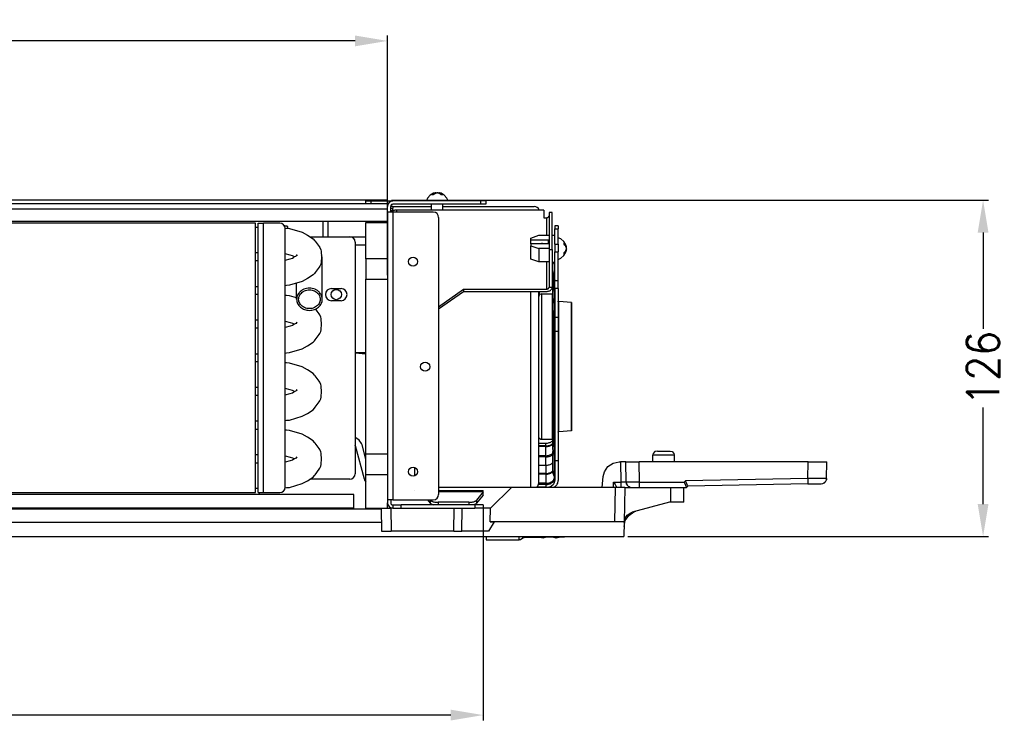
# Model space of a CAD drawing. Header units: inches. Extents: x -626 to 4489, y 2807 to 4201.
# Tile 41 of 52: x 3349 to 3714, y 2833 to 3099. Entities that reach past the tile are written whole.
import ezdxf

# ---------------------------------------------------------------- set-up
doc = ezdxf.new("R2010")
doc.units = ezdxf.units.IN
doc.layers.add('1', color=7, linetype='Continuous')
doc.styles.add('CONVERTER_11', font='txt.shx', dxfattribs={"width": 0.9})
doc.dimstyles.new('ME10_DIM_10', dxfattribs={"dimtxt": 12, "dimasz": 12, "dimexe": 2, "dimexo": 1.5, "dimgap": 2, "dimtad": 1, "dimdsep": 46, "dimtxsty": 'CONVERTER_11', "dimsah": 1, "dimcen": 0.09, "dimclrd": 2, "dimclre": 2, "dimclrt": 2, "dimadec": 0, "dimazin": 0, "dimtfac": 1, "dimtdec": 4, "dimtofl": 0, "dimtmove": 0, "dimatfit": 0, "dimfxl": 1, "dimtolj": 1, "dimtzin": 0, "dimarcsym": 0})
doc.dimstyles.new('ME10_DIM_21', dxfattribs={"dimtxt": 12, "dimasz": 12, "dimexe": 2, "dimexo": 1.5, "dimgap": 2, "dimtad": 1, "dimdsep": 46, "dimtxsty": 'CONVERTER_11', "dimsah": 1, "dimcen": 0.09, "dimclrd": 2, "dimclre": 2, "dimclrt": 2, "dimadec": 0, "dimazin": 0, "dimtfac": 1, "dimtdec": 4, "dimtofl": 0, "dimtmove": 0, "dimatfit": 0, "dimfxl": 1, "dimtolj": 1, "dimtzin": 0, "dimarcsym": 0})
doc.dimstyles.new('ME10_DIM_22', dxfattribs={"dimtxt": 12, "dimasz": 12, "dimexe": 2, "dimexo": 1.5, "dimgap": 2, "dimtad": 1, "dimdsep": 46, "dimtxsty": 'CONVERTER_11', "dimsah": 1, "dimcen": 0.09, "dimclrd": 2, "dimclre": 2, "dimclrt": 2, "dimadec": 0, "dimazin": 0, "dimtfac": 1, "dimtdec": 4, "dimtofl": 0, "dimtmove": 0, "dimatfit": 0, "dimfxl": 1, "dimtolj": 1, "dimtzin": 0, "dimarcsym": 0})

# ---------------------------------------------------------------- blocks, each defined once
blk = doc.blocks.new('*D143')
at = {"layer": '1', "color": 3, "lineweight": -2, "transparency": 16777216}
for p, q in [((2780.05, 3004.41), (2780.05, 3093.33)), ((3485.05, 3004.41), (3485.05, 3093.33)), ((2792.05, 3091.33), (3126.95, 3091.33)), ((3473.05, 3091.33), (3138.15, 3091.33))]:
    blk.add_line(p, q, dxfattribs=at)
at = {"layer": '1', "color": 3, "transparency": 16777216}
for points in [[(2792.05, 3093.33), (2792.05, 3089.33), (2780.05, 3091.33)], [(3473.05, 3093.33), (3473.05, 3089.33), (3485.05, 3091.33)]]:
    blk.add_solid(points, dxfattribs=at)
at = {"layer": 'Defpoints', "color": 0, "transparency": 16777216}
for p in [(3485.05, 3091.33), (2780.05, 3002.91), (3485.05, 3002.91)]:
    blk.add_point(p, dxfattribs=at)
at = {"layer": '1', "color": 3, "transparency": 16777216, "insert": (3132.55, 3091.33), "char_height": 12, "attachment_point": 5, "rotation": 0.0001, "style": 'CONVERTER_11'}
blk.add_mtext('\\A1;B', dxfattribs=at)
blk = doc.blocks.new('*D154')
at = {"layer": '1', "color": 3, "lineweight": -2, "transparency": 16777216}
for p, q in [((2744.55, 2917.61), (2744.55, 2839.08)), ((3520.55, 2917.61), (3520.55, 2839.08)), ((2756.55, 2841.08), (3126.95, 2841.08)), ((3508.55, 2841.08), (3138.15, 2841.08))]:
    blk.add_line(p, q, dxfattribs=at)
at = {"layer": '1', "color": 3, "transparency": 16777216}
for points in [[(2756.55, 2843.08), (2756.55, 2839.08), (2744.55, 2841.08)], [(3508.55, 2843.08), (3508.55, 2839.08), (3520.55, 2841.08)]]:
    blk.add_solid(points, dxfattribs=at)
at = {"layer": 'Defpoints', "color": 0, "transparency": 16777216}
for p in [(2744.55, 2919.11), (3520.55, 2919.11), (2744.55, 2841.08)]:
    blk.add_point(p, dxfattribs=at)
at = {"layer": '1', "color": 3, "transparency": 16777216, "insert": (3132.55, 2841.08), "char_height": 12, "attachment_point": 5, "rotation": 0.0001, "style": 'CONVERTER_11'}
blk.add_mtext('\\A1;A', dxfattribs=at)
blk = doc.blocks.new('*D155')
at = {"layer": '1', "color": 3, "lineweight": -2, "transparency": 16777216}
for p, q in [((3486.55, 3032.21), (3708.21, 3032.21)), ((3706.21, 3020.21), (3706.21, 2984.41)), ((3706.21, 2919.41), (3706.21, 2955.21)), ((3574.32, 2907.41), (3708.21, 2907.41))]:
    blk.add_line(p, q, dxfattribs=at)
at = {"layer": '1', "color": 3, "transparency": 16777216}
for points in [[(3704.21, 3020.21), (3708.21, 3020.21), (3706.21, 3032.21)], [(3704.21, 2919.41), (3708.21, 2919.41), (3706.21, 2907.41)]]:
    blk.add_solid(points, dxfattribs=at)
at = {"layer": 'Defpoints', "color": 0, "transparency": 16777216}
for p in [(3485.05, 3032.21), (3706.21, 3032.21), (3572.82, 2907.41)]:
    blk.add_point(p, dxfattribs=at)
at = {"layer": '1', "color": 3, "transparency": 16777216, "insert": (3706.21, 2969.81), "char_height": 12, "attachment_point": 5, "rotation": 90, "style": 'CONVERTER_11'}
blk.add_mtext('\\A1;126', dxfattribs=at)

msp = doc.modelspace()

# ---------------------------------------------------------------- linework, layer by layer
at = {"color": 7, "linetype": 'Continuous'}
for p, q in [((3502.139, 3034.757), (3500.897, 3034.039)), ((3502.986, 3034.967), (3502.139, 3034.757)), ((3502.986, 3034.967), (3502.986, 3034.797)), ((3502.986, 3034.807), (3502.991, 3034.809)), ((3502.991, 3034.809), (3503.131, 3034.851)), ((3503.47, 3034.951), (3503.494, 3034.958)), ((3503.494, 3034.958), (3503.552, 3034.967)), ((3503.633, 3034.951), (3503.777, 3034.923)), ((3503.777, 3034.923), (3503.972, 3034.851)), ((3504.118, 3034.967), (3504.118, 3034.807)), ((3504.941, 3034.757), (3504.118, 3034.967)), ((3506.162, 3034.039), (3504.941, 3034.757)), ((3485.052, 3032.206), (2780.052, 3032.206)), ((3485.052, 3030.906), (2780.052, 3030.906)), ((3477.052, 3030.906), (3477.052, 3031.906)), ((3477.052, 3031.906), (3479.052, 3031.906)), ((3479.052, 3031.906), (3487.052, 3031.906)), ((3485.052, 3031.906), (3485.052, 3032.206)), ((3485.052, 3028.906), (3485.052, 3030.906)), ((3519.552, 3031.906), (3487.052, 3031.906)), ((3499.975, 3032.941), (3499.552, 3031.906)), ((3500.897, 3034.039), (3499.975, 3032.941)), ((3507.068, 3032.941), (3506.162, 3034.039)), ((3507.552, 3031.906), (3507.068, 3032.941)), ((3521.552, 3031.906), (3519.552, 3031.906)), ((3521.552, 3031.906), (3521.552, 3030.706)), ((3485.052, 3028.906), (2780.052, 3028.906)), ((3485.052, 3030.706), (3485.22, 3030.706)), ((3485.063, 3030.115), (3485.052, 3029.906)), ((3485.052, 3027.806), (3485.052, 3028.906)), ((3485.052, 3027.806), (3485.052, 3002.906)), ((3487.052, 3027.806), (3485.052, 3027.806)), ((3485.069, 3030.156), (3485.063, 3030.115)), ((3485.071, 3030.184), (3485.069, 3030.156)), ((3485.096, 3030.322), (3485.081, 3030.23)), ((3485.12, 3030.412), (3485.096, 3030.322)), ((3485.15, 3030.524), (3485.139, 3030.483)), ((3485.22, 3030.706), (3485.15, 3030.524)), ((3485.204, 3030.671), (3485.202, 3030.659)), ((3485.209, 3030.679), (3485.204, 3030.671)), ((3486.311, 3030.204), (3486.252, 3029.906)), ((3486.252, 3027.806), (3486.252, 3029.906)), ((3487.052, 3029.806), (3486.252, 3029.806)), ((3486.252, 3029.228), (3487.052, 3029.228)), ((3487.052, 3028.228), (3486.252, 3028.228)), ((3486.264, 3030.035), (3486.259, 3030.006)), ((3486.287, 3030.137), (3486.279, 3030.108)), ((3486.311, 3030.204), (3486.316, 3030.216)), ((3486.481, 3030.463), (3486.316, 3030.216)), ((3486.384, 3030.345), (3486.368, 3030.32)), ((3486.447, 3030.428), (3486.428, 3030.405)), ((3486.738, 3030.64), (3486.493, 3030.476)), ((3486.621, 3030.578), (3486.596, 3030.562)), ((3486.602, 3027.806), (3486.817, 3028.015)), ((3486.712, 3030.629), (3486.685, 3030.616)), ((3487.052, 3030.706), (3486.756, 3030.647)), ((3486.932, 3030.696), (3486.902, 3030.691)), ((3487.052, 3030.706), (3487.005, 3030.703)), ((3519.552, 3030.706), (3487.052, 3030.706)), ((3487.052, 3029.806), (3501.452, 3029.806)), ((3487.052, 3028.228), (3487.052, 3029.228)), ((3502.052, 3027.806), (3487.052, 3027.806)), ((3543.152, 3028.53), (3488.452, 3028.53)), ((3501.452, 3028.53), (3501.452, 3030.706)), ((3505.652, 3028.53), (3505.652, 3030.706)), ((3505.652, 3029.806), (3539.552, 3029.806)), ((3521.552, 3030.706), (3519.552, 3030.706)), ((3541.4, 3028.571), (3541.408, 3028.53)), ((3543.152, 3028.53), (3543.152, 3025.702)), ((3546.252, 3027.682), (3545.052, 3027.682)), ((3545.052, 3027.682), (3545.052, 3013.893)), ((3546.252, 3013.893), (3546.252, 3027.682)), ((2780.052, 3024.406), (3485.052, 3024.406)), ((3436.052, 3023.656), (2850.052, 3023.656)), ((3436.052, 2923.656), (3436.052, 3023.656)), ((3437.052, 3023.656), (3439.052, 3023.656)), ((3437.052, 2923.656), (3437.052, 3023.656)), ((3445.052, 3023.656), (3439.052, 3023.656)), ((3461.044, 3024.406), (3461.044, 3018.656)), ((3463.044, 3018.656), (3463.044, 3024.406)), ((3477.052, 3023.906), (3485.052, 3023.906)), ((3477.052, 3010.406), (3477.052, 3023.906)), ((3484.052, 3023.906), (3484.052, 3024.406)), ((3504.052, 3025.806), (3504.052, 2923.006)), ((3543.152, 3025.702), (3544.052, 3025.702)), ((3436.052, 3022.166), (3437.052, 3022.166)), ((3446.817, 3022.642), (3446.751, 3022.644)), ((3447.012, 3021.858), (3447.586, 3021.807)), ((3447.052, 2925.656), (3447.052, 3021.656)), ((3447.586, 3021.807), (3448.689, 3021.702)), ((3448.052, 3021.763), (3448.052, 3022.321)), ((3448.689, 3021.702), (3453.441, 3020.312)), ((3453.441, 3020.312), (3455.348, 3019.225)), ((3547.252, 3022.646), (3547.252, 3021.571)), ((3548.452, 3022.646), (3547.252, 3022.646)), ((3547.252, 3015.881), (3547.252, 3021.571)), ((3548.452, 3022.646), (3548.452, 3021.571)), ((3548.452, 3015.881), (3548.452, 3021.571)), ((3455.348, 3019.225), (3457.508, 3017.865)), ((3456.259, 3018.656), (3471.052, 3018.656)), ((3457.508, 3017.865), (3457.978, 3017.298)), ((3457.978, 3017.298), (3458.241, 3016.993)), ((3458.241, 3016.993), (3459.681, 3014.988)), ((3471.052, 3018.656), (3477.052, 3018.656)), ((3473.052, 3016.656), (3473.052, 2930.656)), ((3538.252, 3018.136), (3541.252, 3019.196)), ((3538.252, 3017.428), (3538.252, 3018.136)), ((3538.252, 3016.014), (3538.252, 3017.428)), ((3544.852, 3017.428), (3538.252, 3017.428)), ((3541.252, 3019.196), (3545.052, 3019.196)), ((3542.327, 3016.347), (3542.327, 3016.187)), ((3542.327, 3016.187), (3542.327, 3016.014)), ((3544.852, 3016.014), (3544.852, 3017.428)), ((3546.252, 3019.247), (3547.252, 3019.247)), ((3549.487, 3017.824), (3548.452, 3018.247)), ((3550.586, 3016.902), (3549.487, 3017.824)), ((3551.303, 3015.659), (3550.586, 3016.902)), ((3437.052, 3012.646), (3436.052, 3012.646)), ((3459.681, 3014.988), (3459.893, 3014.634)), ((3459.893, 3014.634), (3460.368, 3013.821)), ((3460.368, 3013.821), (3460.455, 3013.26)), ((3460.455, 3013.26), (3460.49, 3013.061)), ((3460.49, 3013.061), (3460.592, 3011.156)), ((3538.252, 3016.014), (3538.252, 3015.307)), ((3544.852, 3016.014), (3538.252, 3016.014)), ((3538.252, 3010.357), (3538.252, 3015.307)), ((3538.252, 3015.307), (3541.252, 3014.247)), ((3545.052, 3014.247), (3541.252, 3014.247)), ((3541.252, 3014.247), (3541.252, 3009.297)), ((3545.052, 3013.893), (3546.252, 3013.893)), ((3545.052, 3013.893), (3545.052, 3000.034)), ((3546.252, 3013.893), (3546.252, 3000.034)), ((3547.252, 3015.881), (3547.252, 3013.096)), ((3547.252, 3002.274), (3547.252, 3013.096)), ((3548.452, 3015.881), (3548.452, 3013.096)), ((3548.452, 3002.274), (3548.452, 3013.096)), ((3550.586, 3011.637), (3551.303, 3012.858)), ((3551.513, 3014.812), (3551.303, 3015.659)), ((3551.303, 3012.858), (3551.513, 3013.681)), ((3551.513, 3014.812), (3551.343, 3014.812)), ((3551.353, 3014.812), (3551.355, 3014.808)), ((3551.513, 3013.681), (3551.353, 3013.681)), ((3551.355, 3014.808), (3551.397, 3014.667)), ((3551.469, 3014.022), (3551.397, 3013.826)), ((3551.497, 3014.165), (3551.469, 3014.022)), ((3551.497, 3014.328), (3551.504, 3014.304)), ((3551.504, 3014.304), (3551.513, 3014.247)), ((3437.052, 3009.666), (3436.052, 3009.666)), ((3448.877, 3011.827), (3447.052, 3012.34)), ((3447.052, 3009.972), (3448.877, 3010.485)), ((3449.788, 3011.576), (3448.877, 3011.827)), ((3448.877, 3010.485), (3449.788, 3010.736)), ((3450.282, 3011.264), (3449.788, 3011.576)), ((3449.788, 3010.736), (3450.282, 3011.048)), ((3450.439, 3011.156), (3450.282, 3011.264)), ((3450.282, 3011.048), (3450.57, 3011.247)), ((3450.57, 3011.247), (3451.034, 3011.489)), ((3451.034, 3011.489), (3451.321, 3011.615)), ((3451.354, 3011.583), (3451.319, 3011.534)), ((3451.321, 3011.615), (3451.378, 3011.769)), ((3451.34, 3011.773), (3451.425, 3011.873)), ((3451.378, 3011.769), (3451.34, 3011.773)), ((3451.441, 3011.65), (3451.354, 3011.583)), ((3451.425, 3011.873), (3451.377, 3011.79)), ((3451.377, 3011.79), (3451.413, 3011.775)), ((3451.413, 3011.775), (3451.441, 3011.65)), ((3460.455, 3009.052), (3460.368, 3008.491)), ((3460.49, 3009.251), (3460.455, 3009.052)), ((3460.592, 3011.156), (3460.49, 3009.251)), ((3460.78, 3011.093), (3460.568, 3011.597)), ((3460.852, 2995.428), (3460.852, 3010.376)), ((3477.052, 3010.406), (3477.052, 3002.906)), ((3541.252, 3009.297), (3538.252, 3010.357)), ((3545.052, 3009.297), (3541.252, 3009.297)), ((3546.252, 3009.247), (3547.252, 3009.247)), ((3546.452, 3005.969), (3546.452, 3009.247)), ((3546.702, 3009.247), (3546.833, 3008.8)), ((3548.452, 3010.247), (3549.487, 3010.73)), ((3549.487, 3010.73), (3550.586, 3011.637)), ((3458.241, 3005.319), (3457.978, 3005.014)), ((3459.681, 3007.324), (3458.241, 3005.319)), ((3459.893, 3007.677), (3459.681, 3007.324)), ((3460.368, 3008.491), (3459.893, 3007.677)), ((3546.452, 3005.969), (3546.452, 3001.833)), ((3453.441, 3002), (3448.689, 3000.61)), ((3455.348, 3003.087), (3453.441, 3002)), ((3457.508, 3004.447), (3455.348, 3003.087)), ((3457.978, 3005.014), (3457.508, 3004.447)), ((3477.052, 2937.906), (3477.052, 3002.906)), ((3477.052, 3002.906), (3485.052, 3002.906)), ((3485.052, 3002.906), (3485.052, 2937.906)), ((3546.452, 3001.833), (3546.684, 3001.036)), ((3546.452, 3001.833), (3546.648, 3000.854)), ((3546.452, 2999.875), (3546.833, 3001.777)), ((3546.833, 3001.777), (3546.853, 3001.818)), ((3546.853, 3001.818), (3547.119, 3002.368)), ((3547.145, 3002.401), (3547.119, 3002.368)), ((3547.237, 3002.677), (3547.145, 3002.401)), ((3547.252, 3002.679), (3547.237, 3002.677)), ((3547.252, 2999.406), (3547.252, 3002.274)), ((3548.452, 2999.406), (3548.452, 3002.274)), ((3436.052, 3000.146), (3437.052, 3000.146)), ((3447.548, 3000.501), (3447.052, 3000.457)), ((3448.689, 3000.61), (3447.548, 3000.501)), ((3451.332, 2995.428), (3451.332, 3001.381)), ((3464.302, 2999.406), (3467.802, 2999.406)), ((3504.052, 2992.68), (3513.252, 2999.185)), ((3504.052, 2991.831), (3513.252, 2998.337)), ((3513.252, 2999.185), (3513.252, 2998.337)), ((3513.252, 2999.185), (3544.052, 2999.185)), ((3513.252, 2998.337), (3544.052, 2998.337)), ((3541.252, 2993.825), (3541.252, 2998.337)), ((3541.552, 2997.09), (3541.552, 2998.337)), ((3545.037, 2999.788), (3545.032, 2999.751)), ((3546.243, 2999.751), (3545.032, 2999.751)), ((3545.052, 3000.034), (3545.037, 2999.788)), ((3546.252, 3000.034), (3546.243, 2999.751)), ((3546.833, 2998.57), (3546.452, 2999.875)), ((3546.452, 2995.739), (3546.452, 2999.875)), ((3546.461, 2999.982), (3546.455, 3000.128)), ((3546.455, 3000.128), (3546.467, 2999.967)), ((3546.46, 2999.918), (3546.461, 2999.982)), ((3546.479, 3000.823), (3546.461, 3000.381)), ((3546.461, 3000.381), (3546.471, 3000.372)), ((3546.471, 3000.372), (3546.466, 2999.948)), ((3546.467, 2999.967), (3546.468, 2999.954)), ((3546.491, 3000.929), (3546.479, 3000.823)), ((3546.56, 3001.293), (3546.491, 3000.929)), ((3547.252, 2999.406), (3547.252, 2988.703)), ((3548.452, 2999.406), (3548.452, 2988.703)), ((3437.052, 2997.166), (3436.052, 2997.166)), ((3447.548, 2996.811), (3447.052, 2996.855)), ((3448.689, 2996.702), (3447.548, 2996.811)), ((3451.332, 2995.93), (3448.689, 2996.702)), ((3467.802, 2994.906), (3464.302, 2994.906)), ((3541.257, 2996.51), (3541.252, 2996.406)), ((3541.386, 2996.906), (3541.257, 2996.51)), ((3541.664, 2997.215), (3541.386, 2996.906)), ((3542.044, 2997.384), (3541.664, 2997.215)), ((3542.252, 2997.406), (3542.044, 2997.384)), ((3542.252, 2997.406), (3546.252, 2997.406)), ((3546.252, 2997.406), (3546.452, 2997.385)), ((3546.452, 2995.739), (3546.452, 2991.603)), ((3548.452, 2994.493), (3548.453, 2994.733)), ((3548.453, 2994.733), (3548.458, 2994.637)), ((3548.458, 2994.637), (3548.462, 2994.693)), ((3548.462, 2994.693), (3548.474, 2994.637)), ((3548.474, 2994.637), (3548.479, 2994.655)), ((3548.479, 2994.655), (3548.497, 2994.613)), ((3548.497, 2994.613), (3548.503, 2994.621)), ((3548.503, 2994.621), (3548.621, 2994.616)), ((3548.621, 2994.616), (3548.634, 2994.64)), ((3553.356, 2994.226), (3548.634, 2994.64)), ((3553.356, 2951.894), (3553.356, 2994.226)), ((3553.356, 2994.194), (3553.356, 2946.585)), ((3458.985, 2990.959), (3458.338, 2991.859)), ((3459.681, 2989.988), (3458.985, 2990.959)), ((3541.252, 2927.465), (3541.252, 2993.825)), ((3546.833, 2990.298), (3546.452, 2991.603)), ((3546.452, 2991.603), (3546.833, 2989.701)), ((3546.462, 2990.874), (3546.461, 2945.432)), ((3546.462, 2991.553), (3546.462, 2990.874)), ((3437.052, 2987.646), (3436.052, 2987.646)), ((3447.052, 2987.34), (3448.877, 2986.827)), ((3451.425, 2986.873), (3451.34, 2986.773)), ((3451.377, 2986.79), (3451.425, 2986.873)), ((3459.893, 2989.634), (3459.681, 2989.988)), ((3460.368, 2988.821), (3459.893, 2989.634)), ((3460.455, 2988.26), (3460.368, 2988.821)), ((3460.49, 2988.061), (3460.455, 2988.26)), ((3460.592, 2986.156), (3460.49, 2988.061)), ((3546.833, 2989.701), (3546.853, 2989.66)), ((3546.853, 2989.66), (3547.119, 2989.11)), ((3547.145, 2989.077), (3547.119, 2989.11)), ((3547.237, 2988.801), (3547.145, 2989.077)), ((3547.252, 2988.799), (3547.237, 2988.801)), ((3547.252, 2988.703), (3547.252, 2983.432)), ((3548.452, 2988.703), (3548.452, 2983.432)), ((3437.052, 2984.666), (3436.052, 2984.666)), ((3448.877, 2985.485), (3447.052, 2984.972)), ((3448.877, 2986.827), (3449.788, 2986.576)), ((3449.788, 2985.736), (3448.877, 2985.485)), ((3449.788, 2986.576), (3450.282, 2986.264)), ((3450.282, 2986.048), (3449.788, 2985.736)), ((3450.282, 2986.264), (3450.439, 2986.156)), ((3450.57, 2986.247), (3450.282, 2986.048)), ((3451.034, 2986.489), (3450.57, 2986.247)), ((3451.321, 2986.615), (3451.034, 2986.489)), ((3451.319, 2986.534), (3451.354, 2986.583)), ((3451.378, 2986.769), (3451.321, 2986.615)), ((3451.34, 2986.773), (3451.378, 2986.769)), ((3451.354, 2986.583), (3451.441, 2986.65)), ((3451.413, 2986.775), (3451.377, 2986.79)), ((3451.441, 2986.65), (3451.413, 2986.775)), ((3459.893, 2982.677), (3460.368, 2983.491)), ((3460.368, 2983.491), (3460.455, 2984.052)), ((3460.455, 2984.052), (3460.49, 2984.251)), ((3460.49, 2984.251), (3460.592, 2986.156)), ((3547.252, 2983.432), (3547.252, 2935.406)), ((3548.452, 2983.432), (3548.452, 2935.406)), ((3457.508, 2979.447), (3457.978, 2980.014)), ((3457.978, 2980.014), (3458.241, 2980.319)), ((3458.241, 2980.319), (3459.681, 2982.324)), ((3459.681, 2982.324), (3459.893, 2982.677)), ((3448.689, 2975.61), (3453.441, 2977)), ((3453.441, 2977), (3455.348, 2978.087)), ((3455.348, 2978.087), (3457.508, 2979.447)), ((3436.052, 2975.146), (3437.052, 2975.146)), ((3447.052, 2975.457), (3447.548, 2975.501)), ((3447.548, 2975.501), (3448.689, 2975.61)), ((3473.052, 2975.656), (3477.052, 2975.656)), ((3473.052, 2975.529), (3477.052, 2975.128)), ((3437.052, 2972.166), (3436.052, 2972.166)), ((3447.548, 2971.811), (3447.052, 2971.855)), ((3448.689, 2971.702), (3447.548, 2971.811)), ((3453.441, 2970.312), (3448.689, 2971.702)), ((3455.348, 2969.225), (3453.441, 2970.312)), ((3457.508, 2967.865), (3455.348, 2969.225)), ((3457.978, 2967.298), (3457.508, 2967.865)), ((3458.241, 2966.993), (3457.978, 2967.298)), ((3459.681, 2964.988), (3458.241, 2966.993)), ((3459.893, 2964.634), (3459.681, 2964.988)), ((3437.052, 2962.646), (3436.052, 2962.646)), ((3448.877, 2961.827), (3447.052, 2962.34)), ((3449.788, 2961.576), (3448.877, 2961.827)), ((3450.282, 2961.264), (3449.788, 2961.576)), ((3450.439, 2961.156), (3450.282, 2961.264)), ((3450.57, 2961.247), (3451.034, 2961.489)), ((3451.034, 2961.489), (3451.321, 2961.615)), ((3451.354, 2961.583), (3451.319, 2961.534)), ((3451.321, 2961.615), (3451.378, 2961.769)), ((3451.34, 2961.773), (3451.425, 2961.873)), ((3451.378, 2961.769), (3451.34, 2961.773)), ((3451.441, 2961.65), (3451.354, 2961.583)), ((3451.425, 2961.873), (3451.377, 2961.79)), ((3451.377, 2961.79), (3451.413, 2961.775)), ((3451.413, 2961.775), (3451.441, 2961.65)), ((3460.368, 2963.821), (3459.893, 2964.634)), ((3460.455, 2963.26), (3460.368, 2963.821)), ((3460.49, 2963.061), (3460.455, 2963.26)), ((3460.592, 2961.156), (3460.49, 2963.061)), ((3437.052, 2959.666), (3436.052, 2959.666)), ((3447.052, 2959.972), (3448.877, 2960.485)), ((3448.877, 2960.485), (3449.788, 2960.736)), ((3449.788, 2960.736), (3450.282, 2961.048)), ((3450.282, 2961.048), (3450.57, 2961.247)), ((3459.681, 2957.324), (3459.893, 2957.677)), ((3459.893, 2957.677), (3460.368, 2958.491)), ((3460.368, 2958.491), (3460.455, 2959.052)), ((3460.455, 2959.052), (3460.49, 2959.251)), ((3460.49, 2959.251), (3460.592, 2961.156)), ((3455.348, 2953.087), (3457.508, 2954.447)), ((3457.508, 2954.447), (3457.978, 2955.014)), ((3457.978, 2955.014), (3458.241, 2955.319)), ((3458.241, 2955.319), (3459.681, 2957.324)), ((3447.052, 2950.457), (3447.548, 2950.501)), ((3447.548, 2950.501), (3448.689, 2950.61)), ((3448.689, 2950.61), (3453.441, 2952)), ((3453.441, 2952), (3455.348, 2953.087)), ((3553.356, 2946.585), (3553.356, 2951.894)), ((3437.052, 2950.146), (3436.052, 2950.146)), ((3436.052, 2947.166), (3437.052, 2947.166)), ((3447.548, 2946.811), (3447.052, 2946.855)), ((3448.689, 2946.702), (3447.548, 2946.811)), ((3453.441, 2945.312), (3448.689, 2946.702)), ((3455.348, 2944.225), (3453.441, 2945.312)), ((3457.508, 2942.865), (3455.348, 2944.225)), ((3473.297, 2944.051), (3473.052, 2944.1)), ((3474.594, 2943.184), (3473.297, 2944.051)), ((3475.462, 2941.886), (3474.594, 2943.184)), ((3541.257, 2944.301), (3541.252, 2944.648)), ((3541.386, 2943.906), (3541.257, 2944.301)), ((3541.664, 2943.597), (3541.386, 2943.906)), ((3542.044, 2943.428), (3541.664, 2943.597)), ((3542.252, 2943.406), (3542.044, 2943.428)), ((3546.252, 2943.406), (3542.252, 2943.406)), ((3546.46, 2943.428), (3546.252, 2943.406)), ((3546.452, 2941.44), (3546.452, 2943.427)), ((3546.461, 2945.432), (3546.458, 2941.138)), ((3546.464, 2942.616), (3546.461, 2943.428)), ((3546.958, 2942.694), (3547.184, 2943.107)), ((3547.184, 2943.107), (3547.252, 2943.142)), ((3548.452, 2946.319), (3548.453, 2946.078)), ((3548.453, 2946.078), (3548.458, 2946.175)), ((3548.458, 2946.175), (3548.462, 2946.119)), ((3548.462, 2946.119), (3548.474, 2946.175)), ((3548.474, 2946.175), (3548.479, 2946.157)), ((3548.479, 2946.157), (3548.497, 2946.199)), ((3548.497, 2946.199), (3548.503, 2946.191)), ((3548.503, 2946.191), (3548.621, 2946.196)), ((3548.621, 2946.196), (3548.634, 2946.172)), ((3553.356, 2946.585), (3548.634, 2946.172)), ((3548.634, 2946.172), (3548.634, 2946.205)), ((3457.978, 2942.298), (3457.508, 2942.865)), ((3458.241, 2941.993), (3457.978, 2942.298)), ((3459.681, 2939.988), (3458.241, 2941.993)), ((3459.893, 2939.634), (3459.681, 2939.988)), ((3460.368, 2938.821), (3459.893, 2939.634)), ((3473.074, 2941.238), (3473.052, 2941.271)), ((3473.116, 2941.114), (3473.074, 2941.238)), ((3473.116, 2941.114), (3476.41, 2928.82)), ((3475.63, 2941.391), (3475.462, 2941.886)), ((3477.052, 2936.083), (3475.63, 2941.391)), ((3541.252, 2942.022), (3543.852, 2942.022)), ((3546.452, 2941.774), (3546.162, 2941.452)), ((3546.452, 2941.769), (3546.162, 2941.452)), ((3546.162, 2941.452), (3546.452, 2941.647)), ((3546.452, 2942.965), (3546.256, 2942.75)), ((3546.56, 2939.519), (3546.452, 2938.979)), ((3546.455, 2940.684), (3546.488, 2941.136)), ((3546.461, 2940.83), (3546.455, 2940.684)), ((3546.458, 2941.138), (3546.461, 2940.83)), ((3546.461, 2941.342), (3546.464, 2942.616)), ((3546.467, 2940.845), (3546.461, 2941.342)), ((3546.461, 2940.431), (3546.471, 2940.44)), ((3546.479, 2939.989), (3546.461, 2940.431)), ((3546.471, 2940.44), (3546.467, 2940.845)), ((3546.491, 2939.883), (3546.479, 2939.989)), ((3546.488, 2941.136), (3546.528, 2941.375)), ((3546.6, 2939.304), (3546.491, 2939.883)), ((3546.528, 2941.375), (3546.645, 2941.887)), ((3437.052, 2937.646), (3436.052, 2937.646)), ((3447.052, 2937.34), (3448.877, 2936.827)), ((3448.877, 2936.827), (3449.788, 2936.576)), ((3449.788, 2935.736), (3448.877, 2935.485)), ((3449.788, 2936.576), (3450.282, 2936.264)), ((3450.282, 2936.048), (3449.788, 2935.736)), ((3450.282, 2936.264), (3450.439, 2936.156)), ((3450.57, 2936.247), (3450.282, 2936.048)), ((3451.034, 2936.489), (3450.57, 2936.247)), ((3451.321, 2936.615), (3451.034, 2936.489)), ((3451.319, 2936.534), (3451.354, 2936.583)), ((3451.378, 2936.769), (3451.321, 2936.615)), ((3451.425, 2936.873), (3451.34, 2936.773)), ((3451.34, 2936.773), (3451.378, 2936.769)), ((3451.354, 2936.583), (3451.441, 2936.65)), ((3451.377, 2936.79), (3451.425, 2936.873)), ((3451.413, 2936.775), (3451.377, 2936.79)), ((3451.441, 2936.65), (3451.413, 2936.775)), ((3460.455, 2938.26), (3460.368, 2938.821)), ((3460.49, 2938.061), (3460.455, 2938.26)), ((3460.592, 2936.156), (3460.49, 2938.061)), ((3460.49, 2934.251), (3460.592, 2936.156)), ((3485.052, 2937.906), (3477.052, 2937.906)), ((3477.052, 2930.406), (3477.052, 2937.906)), ((3485.052, 2937.906), (3485.052, 2921.006)), ((3546.833, 2937.674), (3546.452, 2938.979)), ((3546.452, 2931.21), (3546.452, 2938.979)), ((3546.63, 2939.19), (3546.6, 2939.304)), ((3546.816, 2938.643), (3546.63, 2939.19)), ((3546.863, 2938.53), (3546.816, 2938.643)), ((3546.879, 2938.47), (3546.863, 2938.53)), ((3547.119, 2937.939), (3546.879, 2938.47)), ((3547.175, 2937.952), (3547.119, 2937.939)), ((3547.203, 2937.898), (3547.175, 2937.952)), ((3547.237, 2937.72), (3547.203, 2937.898)), ((3547.246, 2937.695), (3547.237, 2937.72)), ((3547.237, 2937.056), (3547.252, 2936.938)), ((3547.252, 2937.555), (3547.246, 2937.695)), ((3583.582, 2935.106), (3583.626, 2937.632)), ((3583.716, 2938.119), (3583.626, 2937.632)), ((3584.376, 2938.905), (3583.716, 2938.119)), ((3585.311, 2939.106), (3584.376, 2938.905)), ((3585.311, 2939.106), (3589.793, 2939.106)), ((3589.793, 2939.106), (3589.978, 2939.106)), ((3589.978, 2939.106), (3590.728, 2938.905)), ((3590.728, 2938.905), (3591.387, 2938.119)), ((3591.387, 2938.119), (3591.478, 2937.632)), ((3591.478, 2937.632), (3591.522, 2935.106)), ((3436.052, 2934.666), (3437.052, 2934.666)), ((3448.877, 2935.485), (3447.052, 2934.972)), ((3458.241, 2930.319), (3459.681, 2932.324)), ((3459.681, 2932.324), (3459.893, 2932.677)), ((3459.893, 2932.677), (3460.368, 2933.491)), ((3460.368, 2933.491), (3460.455, 2934.052)), ((3460.455, 2934.052), (3460.49, 2934.251)), ((3547.252, 2935.406), (3547.252, 2928.141)), ((3548.452, 2935.406), (3547.252, 2935.406)), ((3548.452, 2935.406), (3548.452, 2928.141)), ((3565.603, 2931.402), (3566.904, 2933.349)), ((3566.904, 2933.349), (3568.85, 2934.649)), ((3568.85, 2934.649), (3571.146, 2935.106)), ((3571.146, 2935.106), (3571.552, 2935.106)), ((3573.552, 2935.106), (3571.552, 2935.106)), ((3573.683, 2927.571), (3573.552, 2935.106)), ((3573.552, 2935.106), (3578.551, 2935.106)), ((3641.221, 2935.106), (3578.551, 2935.106)), ((3641.221, 2935.106), (3648.22, 2935.106)), ((3648.113, 2928.943), (3648.22, 2935.106)), ((3455.348, 2928.087), (3457.508, 2929.447)), ((3471.052, 2928.656), (3456.259, 2928.656)), ((3457.508, 2929.447), (3457.978, 2930.014)), ((3457.978, 2930.014), (3458.241, 2930.319)), ((3476.41, 2928.82), (3476.578, 2928.325)), ((3477.052, 2917.906), (3477.052, 2930.406)), ((3546.452, 2931.544), (3546.162, 2931.222)), ((3546.452, 2931.539), (3546.162, 2931.222)), ((3546.162, 2931.222), (3546.452, 2931.417)), ((3546.452, 2931.417), (3546.606, 2931.521)), ((3546.533, 2931.463), (3546.452, 2931.21)), ((3546.615, 2931.495), (3546.533, 2931.463)), ((3546.606, 2931.521), (3546.656, 2931.471)), ((3546.656, 2931.471), (3546.615, 2931.495)), ((3564.817, 2925.606), (3565.169, 2929.629)), ((3565.169, 2929.629), (3565.603, 2931.402)), ((3647.771, 2927.86), (3648.013, 2928.361)), ((3648.013, 2928.361), (3648.02, 2928.377)), ((3648.02, 2928.377), (3648.013, 2928.361)), ((3648.02, 2928.377), (3648.113, 2928.943)), ((3648.113, 2928.943), (3648.02, 2928.377)), ((3437.052, 2925.146), (3436.052, 2925.146)), ((3447.012, 2925.453), (3447.548, 2925.501)), ((3447.548, 2925.501), (3448.689, 2925.61)), ((3448.689, 2925.61), (3453.441, 2927)), ((3453.441, 2927), (3455.348, 2928.087)), ((3476.578, 2928.325), (3477.052, 2927.616)), ((3531.049, 2925.606), (3504.052, 2925.606)), ((3521.744, 2925.706), (3521.744, 2925.606)), ((3521.744, 2925.706), (3533.937, 2925.706)), ((3531.049, 2925.606), (3523.349, 2917.906)), ((3569.635, 2925.606), (3531.049, 2925.606)), ((3533.937, 2925.706), (3534.501, 2925.625)), ((3534.501, 2925.625), (3534.533, 2925.606)), ((3540.501, 2925.606), (3540.554, 2925.661)), ((3543.852, 2925.654), (3540.547, 2925.654)), ((3540.554, 2925.661), (3540.616, 2925.743)), ((3540.616, 2925.743), (3540.8, 2925.998)), ((3540.8, 2925.998), (3540.85, 2926.089)), ((3540.85, 2926.089), (3540.997, 2926.365)), ((3540.997, 2926.365), (3541.14, 2926.755)), ((3541.14, 2926.755), (3541.226, 2927.16)), ((3541.226, 2927.16), (3541.252, 2927.465)), ((3546.785, 2925.606), (3547.105, 2925.762)), ((3568.968, 2927.571), (3569.296, 2927.093)), ((3569.296, 2927.093), (3569.599, 2926.63)), ((3569.599, 2926.63), (3569.838, 2926.203)), ((3573.134, 2925.606), (3569.635, 2925.606)), ((3569.838, 2926.203), (3569.912, 2926.016)), ((3569.912, 2926.016), (3569.938, 2925.857)), ((3569.934, 2925.606), (3569.938, 2925.857)), ((3573.134, 2925.606), (3572.909, 2912.744)), ((3573.134, 2925.606), (3573.869, 2925.606)), ((3573.683, 2927.571), (3573.778, 2926.998)), ((3573.778, 2926.998), (3573.683, 2927.571)), ((3573.683, 2927.571), (3573.778, 2926.998)), ((3573.778, 2926.998), (3573.851, 2926.848)), ((3573.851, 2926.848), (3573.778, 2926.998)), ((3573.778, 2926.998), (3573.851, 2926.848)), ((3573.851, 2926.848), (3574.032, 2926.477)), ((3573.869, 2925.606), (3575.683, 2925.606)), ((3574.032, 2926.477), (3574.27, 2926.193)), ((3574.27, 2926.193), (3574.281, 2926.179)), ((3574.281, 2926.179), (3574.27, 2926.193)), ((3574.583, 2925.936), (3574.27, 2926.193)), ((3574.281, 2926.179), (3574.583, 2925.936)), ((3574.583, 2925.936), (3574.281, 2926.179)), ((3574.583, 2925.936), (3574.926, 2925.776)), ((3574.926, 2925.776), (3574.583, 2925.936)), ((3574.926, 2925.776), (3574.583, 2925.936)), ((3574.926, 2925.776), (3575.109, 2925.69)), ((3575.109, 2925.69), (3575.683, 2925.606)), ((3575.683, 2925.606), (3578.683, 2925.606)), ((3578.683, 2925.606), (3596.045, 2925.606)), ((3595.052, 2920.106), (3595.148, 2925.606)), ((3595.216, 2927.571), (3596.045, 2925.606)), ((3595.956, 2927.485), (3595.709, 2928.064)), ((3596.473, 2926.285), (3595.956, 2927.485)), ((3596.552, 2926.113), (3596.045, 2925.606)), ((3596.53, 2926.156), (3596.473, 2926.285)), ((3596.552, 2926.113), (3596.53, 2926.156)), ((3641.147, 2926.891), (3596.552, 2926.113)), ((3641.147, 2926.891), (3646.148, 2926.979)), ((3646.148, 2926.979), (3646.714, 2927.071)), ((3646.714, 2927.071), (3646.918, 2927.169)), ((3646.918, 2927.169), (3647.231, 2927.32)), ((3647.231, 2927.32), (3646.918, 2927.169)), ((3647.231, 2927.32), (3647.527, 2927.564)), ((3647.446, 2927.498), (3647.231, 2927.32)), ((3647.594, 2927.645), (3647.446, 2927.498)), ((3647.527, 2927.564), (3647.594, 2927.645)), ((3647.594, 2927.645), (3647.771, 2927.86)), ((3472.583, 2922.906), (2798.521, 2922.906)), ((2850.052, 2923.656), (3436.052, 2923.656)), ((3437.052, 2923.656), (3439.052, 2923.656)), ((3437.583, 2922.906), (3437.583, 2923.656)), ((3439.052, 2923.656), (3445.052, 2923.656)), ((3472.583, 2917.906), (3472.583, 2922.906)), ((3495.252, 2924.406), (3495.252, 2924.469)), ((3504.052, 2924.406), (3520.552, 2924.406)), ((3520.552, 2923.896), (3518.148, 2920.827)), ((3520.552, 2922.768), (3518.148, 2919.699)), ((3520.552, 2924.104), (3520.552, 2924.406)), ((3520.552, 2923.896), (3520.552, 2924.104)), ((3520.552, 2922.768), (3520.552, 2923.896)), ((3472.583, 2917.906), (2798.521, 2917.906)), ((3477.052, 2917.906), (3485.052, 2917.906)), ((3482.752, 2917.906), (3482.9, 2909.406)), ((3487.052, 2921.006), (3485.052, 2921.006)), ((3485.052, 2921.006), (3485.052, 2919.906)), ((3485.052, 2917.906), (3485.052, 2919.906)), ((3485.052, 2917.906), (3486.251, 2917.906)), ((3487.052, 2917.906), (3486.251, 2917.906)), ((3486.252, 2921.006), (3486.252, 2919.906)), ((3487.052, 2921.006), (3502.052, 2921.006)), ((3487.052, 2919.106), (3487.152, 2919.106)), ((3487.052, 2917.906), (3487.152, 2917.906)), ((3487.152, 2917.906), (3487.152, 2919.106)), ((3487.152, 2919.106), (3490.152, 2919.106)), ((3487.152, 2917.906), (3490.152, 2917.906)), ((3517.552, 2919.106), (3490.152, 2919.106)), ((3490.152, 2917.906), (3517.552, 2917.906)), ((3499.933, 2921.006), (3500.956, 2919.699)), ((3500.816, 2921.006), (3500.956, 2920.827)), ((3501.733, 2919.239), (3502.317, 2919.106)), ((3515.25, 2920.066), (3503.854, 2920.066)), ((3517.371, 2919.239), (3516.787, 2919.106)), ((3520.552, 2919.106), (3517.552, 2919.106)), ((3520.552, 2917.906), (3517.552, 2917.906)), ((3520.552, 2919.106), (3520.552, 2917.906)), ((3523.295, 2917.906), (3520.552, 2917.906)), ((3523.243, 2912.805), (3523.295, 2917.906)), ((3523.295, 2917.906), (3523.349, 2917.906)), ((3589.797, 2920.106), (3575.871, 2916.374)), ((3590.117, 2920.106), (3589.797, 2920.106)), ((3595.052, 2920.106), (3590.117, 2920.106)), ((3572.907, 2912.58), (3573.21, 2914.041)), ((3573.21, 2914.041), (3574.078, 2915.339)), ((3573.336, 2913.265), (3574.637, 2915.211)), ((3574.078, 2915.339), (3575.375, 2916.206)), ((3574.637, 2915.211), (3576.583, 2916.512)), ((3575.375, 2916.206), (3575.871, 2916.374)), ((3576.583, 2916.512), (3577.326, 2916.764)), ((3482.845, 2912.579), (3482.845, 2912.541)), ((3524.678, 2912.762), (3522.604, 2909.406)), ((3523.243, 2912.805), (3524.678, 2912.762)), ((3569.411, 2912.805), (3523.243, 2912.805)), ((3571.885, 2912.788), (3569.411, 2912.805)), ((3572.643, 2912.768), (3571.885, 2912.788)), ((3572.909, 2912.744), (3572.643, 2912.768)), ((3572.909, 2912.744), (3572.816, 2907.406)), ((3572.88, 2911.073), (3573.336, 2913.265)), ((2692.288, 2907.406), (3572.816, 2907.406)), ((3482.9, 2909.406), (3486.399, 2909.406)), ((3509.678, 2909.406), (3486.399, 2909.406)), ((3509.678, 2909.406), (3512.709, 2909.406)), ((3522.604, 2909.406), (3512.709, 2909.406)), ((3521.744, 2907.406), (3521.744, 2906.586)), ((3521.744, 2906.586), (3521.744, 2906.106)), ((3535.352, 2906.692), (3534.501, 2906.187)), ((3535.476, 2906.816), (3535.352, 2906.692)), ((3535.476, 2906.826), (3535.686, 2906.956)), ((3535.476, 2906.826), (3535.477, 2906.83)), ((3535.476, 2906.816), (3535.476, 2906.826)), ((3535.686, 2906.956), (3535.799, 2907.039)), ((3535.799, 2907.039), (3536.183, 2907.149)), ((3536.183, 2907.149), (3536.188, 2907.106)), ((3536.188, 2907.106), (3536.188, 2907.14)), ((3536.188, 2907.106), (3541.725, 2907.106)), ((3541.725, 2907.209), (3541.725, 2907.406)), ((3541.725, 2907.406), (3541.725, 2907.209)), ((3541.725, 2907.106), (3541.725, 2907.209)), ((3541.725, 2907.209), (3541.725, 2907.106)), ((3541.863, 2906.992), (3541.725, 2907.106)), ((3542.744, 2906.706), (3541.863, 2906.992)), ((3543.626, 2906.992), (3542.744, 2906.706)), ((3543.764, 2907.106), (3543.626, 2906.992)), ((3543.764, 2907.406), (3543.764, 2907.135)), ((3543.764, 2907.135), (3543.764, 2907.106)), ((3546.725, 2907.106), (3543.764, 2907.106)), ((3546.725, 2907.406), (3546.725, 2907.135)), ((3546.725, 2907.135), (3546.725, 2907.106)), ((3546.863, 2906.992), (3546.725, 2907.106)), ((3547.744, 2906.706), (3546.863, 2906.992)), ((3548.626, 2906.992), (3547.744, 2906.706)), ((3548.764, 2907.106), (3548.626, 2906.992)), ((3548.764, 2907.406), (3548.764, 2907.135)), ((3548.764, 2907.135), (3548.764, 2907.106)), ((3550.744, 2907.106), (3548.764, 2907.106)), ((3550.744, 2907.406), (3550.744, 2907.135)), ((3550.744, 2907.135), (3550.744, 2907.106)), ((3521.744, 2906.106), (3533.937, 2906.106)), ((3534.501, 2906.187), (3533.937, 2906.106))]:
    msp.add_line(p, q, dxfattribs=at)
at = {"color": 9, "linetype": 'Continuous'}
for p, q in [((3479.052, 3030.906), (3479.052, 3031.906)), ((3519.552, 3031.906), (3519.552, 3030.706)), ((3487.052, 3029.806), (3487.052, 3029.228)), ((3487.052, 3028.228), (3487.052, 3028.165)), ((3487.052, 3027.806), (3487.052, 2921.006)), ((3488.452, 3028.53), (3488.452, 3027.806)), ((3439.052, 2923.656), (3439.052, 3023.656)), ((3544.052, 3025.702), (3544.052, 3019.196)), ((3547.252, 3021.571), (3548.452, 3021.571)), ((3473.052, 3015.656), (3477.052, 3015.656)), ((3547.252, 3015.881), (3548.452, 3015.881)), ((3547.252, 3013.096), (3548.452, 3013.096)), ((3485.052, 3010.406), (3477.052, 3010.406)), ((3544.052, 3009.297), (3544.052, 2999.185)), ((3546.833, 3008.8), (3547.119, 3008.404)), ((3547.119, 3009.247), (3547.119, 3009.232)), ((3547.119, 3009.232), (3547.119, 3008.404)), ((3547.119, 3008.404), (3547.119, 3004.268)), ((3546.833, 3004.664), (3547.119, 3004.268)), ((3547.176, 3004.188), (3547.119, 3004.268)), ((3547.119, 3002.368), (3547.119, 3004.268)), ((3547.119, 2998.174), (3547.119, 3002.368)), ((3548.452, 3002.274), (3547.252, 3002.274)), ((3538.252, 2995.459), (3538.252, 2998.337)), ((3547.119, 2994.038), (3547.119, 2998.174)), ((3548.452, 2999.406), (3547.252, 2999.406)), ((3538.252, 2925.973), (3538.252, 2995.459)), ((3542.252, 2997.406), (3542.252, 2979.237)), ((3546.252, 2997.406), (3546.252, 2979.237)), ((3546.833, 2994.434), (3547.119, 2994.038)), ((3548.634, 2946.205), (3548.634, 2994.64)), ((3547.176, 2993.958), (3547.119, 2994.038)), ((3547.119, 2994.038), (3547.119, 2989.901)), ((3547.119, 2989.901), (3547.119, 2989.11)), ((3547.119, 2985.484), (3547.119, 2989.11)), ((3548.452, 2988.703), (3547.252, 2988.703)), ((3547.119, 2937.939), (3547.119, 2985.484)), ((3548.452, 2983.432), (3547.252, 2983.432)), ((3542.252, 2979.237), (3542.252, 2943.406)), ((3546.252, 2979.237), (3546.252, 2943.406)), ((3543.852, 2940.995), (3541.252, 2940.995)), ((3543.852, 2940.752), (3541.252, 2940.752)), ((3543.852, 2940.995), (3543.852, 2942.022)), ((3543.852, 2940.995), (3543.852, 2940.752)), ((3543.852, 2937.349), (3543.852, 2940.752)), ((3546.452, 2941.937), (3546.256, 2941.723)), ((3543.852, 2937.349), (3541.252, 2937.349)), ((3543.852, 2936.912), (3541.252, 2936.912)), ((3543.852, 2937.349), (3543.852, 2936.912)), ((3543.852, 2933.838), (3543.852, 2936.912)), ((3546.452, 2938.367), (3546.162, 2938.049)), ((3546.452, 2937.854), (3546.256, 2937.64)), ((3547.119, 2937.278), (3547.119, 2937.939)), ((3547.119, 2929.509), (3547.119, 2937.278)), ((3583.626, 2937.632), (3591.179, 2937.632)), ((3591.179, 2937.632), (3591.478, 2937.632)), ((3495.252, 2932.725), (3495.252, 2932.943)), ((3495.252, 2929.868), (3495.252, 2932.725)), ((3541.252, 2933.838), (3543.852, 2933.838)), ((3543.852, 2933.838), (3543.852, 2930.765)), ((3546.256, 2934.567), (3546.452, 2934.781)), ((3571.552, 2935.106), (3571.684, 2927.571)), ((3578.683, 2927.571), (3578.551, 2935.106)), ((3641.112, 2928.856), (3641.221, 2935.106)), ((3477.052, 2930.406), (3485.052, 2930.406)), ((3543.852, 2930.765), (3541.252, 2930.765)), ((3543.852, 2930.522), (3541.252, 2930.522)), ((3543.852, 2930.522), (3543.852, 2930.765)), ((3543.852, 2930.522), (3543.852, 2927.12)), ((3546.452, 2931.707), (3546.256, 2931.493)), ((3546.833, 2929.905), (3547.119, 2929.509)), ((3641.112, 2928.856), (3595.709, 2928.064)), ((3641.112, 2928.856), (3641.147, 2926.891)), ((3645, 2928.842), (3641.112, 2928.856)), ((3646.932, 2928.864), (3645, 2928.842)), ((3647.81, 2928.897), (3646.932, 2928.864)), ((3648.113, 2928.943), (3647.81, 2928.897)), ((3533.937, 2925.606), (3533.937, 2925.706)), ((3538.252, 2925.606), (3538.252, 2925.973)), ((3543.852, 2926.682), (3541.113, 2926.682)), ((3543.852, 2927.12), (3541.218, 2927.12)), ((3543.852, 2926.682), (3543.852, 2927.12)), ((3543.852, 2926.682), (3543.852, 2925.654)), ((3568.934, 2925.606), (3568.968, 2927.571)), ((3568.968, 2927.571), (3571.684, 2927.571)), ((3569.635, 2925.606), (3569.411, 2912.805)), ((3572.795, 2927.584), (3571.684, 2927.571)), ((3571.684, 2927.571), (3571.684, 2925.606)), ((3573.346, 2927.584), (3572.795, 2927.584)), ((3573.597, 2927.58), (3573.346, 2927.584)), ((3573.683, 2927.571), (3573.597, 2927.58)), ((3573.899, 2927.549), (3573.683, 2927.571)), ((3574.527, 2927.537), (3573.899, 2927.549)), ((3575.906, 2927.537), (3574.527, 2927.537)), ((3578.683, 2927.571), (3575.906, 2927.537)), ((3578.683, 2925.606), (3578.683, 2927.571)), ((3578.683, 2927.571), (3595.216, 2927.571)), ((3590.15, 2925.606), (3590.117, 2920.106)), ((3595.709, 2928.064), (3595.216, 2927.571)), ((3504.052, 2924.104), (3520.552, 2924.104)), ((3482.759, 2917.498), (2782.345, 2917.498)), ((3486.251, 2917.906), (3486.399, 2909.406)), ((3490.152, 2917.906), (3490.152, 2919.106)), ((3500.956, 2920.827), (3500.956, 2919.699)), ((3503.854, 2920.066), (3503.854, 2919.106)), ((3509.678, 2909.406), (3509.764, 2917.906)), ((3512.709, 2909.406), (3512.794, 2917.906)), ((3515.25, 2920.066), (3515.25, 2919.106)), ((3517.552, 2919.106), (3517.552, 2917.906)), ((3518.148, 2920.827), (3518.148, 2919.699)), ((3482.845, 2912.541), (2782.259, 2912.541)), ((3533.937, 2906.697), (3533.937, 2907.406)), ((3533.937, 2906.106), (3533.937, 2906.697)), ((3535.352, 2907.247), (3535.352, 2907.406)), ((3535.352, 2906.692), (3535.352, 2907.247)), ((3535.477, 2906.83), (3535.597, 2907.384)), ((3535.597, 2907.384), (3535.602, 2907.406)), ((3536.188, 2907.14), (3536.21, 2907.233)), ((3536.21, 2907.233), (3536.251, 2907.406))]:
    msp.add_line(p, q, dxfattribs=at)
at = {"color": 7, "linetype": 'Continuous'}
for centre, radius in [((3494.552, 3009.406), 1.7), ((3466.052, 2997.156), 1.9), ((3499.052, 2970.406), 1.7), ((3494.552, 2931.406), 1.7)]:
    msp.add_circle(centre, radius, dxfattribs=at)
for centre, radius, start, end in [((3487.052, 3029.906), 2, 90, 180), ((3487.052, 3029.906), 0.8, 90.0004, 180.00042), ((3502.052, 3025.806), 2, 0.00002, 89.99998), ((3539.552, 3027.806), 2, 22.49987, 89.99975), ((3445.052, 3021.656), 2, 360, 90), ((3471.052, 3016.656), 2, 360, 90), ((3464.302, 2997.156), 2.25, 90, 270), ((3467.802, 2997.156), 2.25, 270, 90), ((3471.052, 2930.656), 2, 270, 360), ((3445.052, 2925.656), 2, 270, 360), ((3502.052, 2923.006), 2, 270.00003, 359.99997), ((3487.052, 2919.906), 2, 180, 270), ((3487.052, 2919.906), 0.8, 179.9996, 269.99958)]:
    msp.add_arc(centre, radius, start, end, dxfattribs=at)
for points in [[(3502.986, 3034.967), (3502.588, 3034.872), (3502.203, 3034.7), (3501.838, 3034.454), (3501.501, 3034.139)], [(3503.552, 3034.967), (3503.154, 3034.872), (3502.768, 3034.7), (3502.404, 3034.454), (3502.067, 3034.139)], [(3505.037, 3034.139), (3504.7, 3034.454), (3504.335, 3034.7), (3503.95, 3034.872), (3503.552, 3034.967)], [(3505.603, 3034.139), (3505.266, 3034.454), (3504.901, 3034.7), (3504.516, 3034.872), (3504.118, 3034.967)], [(3502.067, 3034.139), (3501.784, 3034.163), (3501.501, 3034.139)], [(3505.603, 3034.139), (3505.32, 3034.163), (3505.037, 3034.139)], [(3488.452, 3028.53), (3487.995, 3028.496), (3487.557, 3028.396), (3487.159, 3028.233), (3486.817, 3028.015)], [(3544.052, 3025.702), (3544.311, 3025.726), (3544.552, 3025.796), (3544.759, 3025.909), (3544.918, 3026.055), (3545.018, 3026.226), (3545.052, 3026.409)], [(3448.052, 3022.321), (3448.014, 3022.388), (3447.9, 3022.454), (3447.715, 3022.514), (3447.466, 3022.566), (3447.163, 3022.609), (3446.817, 3022.642)], [(3551.513, 3014.812), (3551.418, 3015.21), (3551.246, 3015.596), (3551, 3015.96), (3550.685, 3016.297)], [(3550.685, 3015.731), (3550.709, 3016.014), (3550.685, 3016.297)], [(3551.513, 3014.247), (3551.418, 3014.645), (3551.246, 3015.03), (3551, 3015.394), (3550.685, 3015.731)], [(3550.685, 3012.762), (3551, 3013.099), (3551.246, 3013.463), (3551.418, 3013.848), (3551.513, 3014.247)], [(3550.685, 3012.196), (3551, 3012.533), (3551.246, 3012.897), (3551.418, 3013.283), (3551.513, 3013.681)], [(3550.685, 3012.196), (3550.709, 3012.479), (3550.685, 3012.762)], [(3460.852, 3010.376), (3460.834, 3010.736), (3460.78, 3011.093)], [(3546.452, 3005.969), (3546.548, 3005.304), (3546.833, 3004.664)], [(3547.252, 3008.064), (3547.248, 3008.123), (3547.237, 3008.182)], [(3547.252, 3003.927), (3547.233, 3004.06), (3547.176, 3004.188)], [(3460.852, 2995.428), (3460.733, 2996.346), (3460.381, 2997.218), (3459.813, 2998.001), (3459.06, 2998.654), (3458.157, 2999.146), (3457.151, 2999.451), (3456.092, 2999.555), (3455.033, 2999.451), (3454.027, 2999.146), (3453.124, 2998.654), (3452.37, 2998.001), (3451.803, 2997.218), (3451.451, 2996.346), (3451.332, 2995.428)], [(3452.082, 2995.428), (3452.198, 2994.596), (3452.541, 2993.812), (3453.09, 2993.122), (3453.814, 2992.566), (3454.67, 2992.177), (3455.609, 2991.976), (3456.575, 2991.976), (3457.514, 2992.177), (3458.37, 2992.566), (3459.093, 2993.122), (3459.643, 2993.812), (3459.985, 2994.596), (3460.102, 2995.428), (3459.985, 2996.26), (3459.643, 2997.043), (3459.093, 2997.733), (3458.37, 2998.289), (3457.514, 2998.678), (3456.575, 2998.879), (3455.609, 2998.879), (3454.67, 2998.678), (3453.814, 2998.289), (3453.09, 2997.733), (3452.541, 2997.043), (3452.198, 2996.26), (3452.082, 2995.428)], [(3544.052, 2999.185), (3544.278, 2999.203), (3544.493, 2999.258), (3544.684, 2999.345), (3544.843, 2999.46), (3544.961, 2999.598), (3545.032, 2999.751)], [(3544.052, 2998.337), (3544.589, 2998.384), (3545.094, 2998.522), (3545.535, 2998.743), (3545.887, 2999.034), (3546.128, 2999.377), (3546.243, 2999.751)], [(3547.252, 2997.834), (3547.248, 2997.893), (3547.237, 2997.952)], [(3451.332, 2995.428), (3451.423, 2994.623), (3451.694, 2993.848), (3452.134, 2993.135), (3452.726, 2992.509), (3453.447, 2991.996), (3454.27, 2991.615), (3455.163, 2991.38), (3456.092, 2991.301)], [(3456.092, 2991.301), (3457.021, 2991.38), (3457.914, 2991.615), (3458.736, 2991.996), (3459.458, 2992.509), (3460.05, 2993.135), (3460.49, 2993.848), (3460.76, 2994.623), (3460.852, 2995.428)], [(3546.452, 2995.739), (3546.548, 2995.074), (3546.833, 2994.434)], [(3547.252, 2993.697), (3547.233, 2993.831), (3547.176, 2993.958)], [(3547.252, 2989.561), (3547.248, 2989.621), (3547.237, 2989.68)], [(3543.852, 2942.022), (3544.515, 2942.07), (3545.153, 2942.211), (3545.741, 2942.441), (3546.256, 2942.75)], [(3546.452, 2931.21), (3546.548, 2930.545), (3546.833, 2929.905)], [(3546.993, 2928.217), (3547.187, 2928.683), (3547.252, 2929.168)], [(3547.252, 2929.168), (3547.237, 2929.287), (3547.192, 2929.402)], [(3543.852, 2925.654), (3544.732, 2925.739), (3545.552, 2925.987), (3546.256, 2926.383), (3546.796, 2926.898), (3547.136, 2927.497), (3547.252, 2928.141)], [(3547.105, 2925.762), (3547.677, 2926.272), (3548.102, 2926.853), (3548.364, 2927.484), (3548.452, 2928.141)], [(3500.956, 2920.827), (3501.193, 2920.619), (3501.556, 2920.433), (3502.028, 2920.279), (3502.586, 2920.163), (3503.205, 2920.091), (3503.854, 2920.066)], [(3500.956, 2919.699), (3501.256, 2919.452), (3501.733, 2919.239)], [(3515.25, 2920.066), (3515.899, 2920.091), (3516.518, 2920.163), (3517.076, 2920.279), (3517.548, 2920.433), (3517.911, 2920.619), (3518.148, 2920.827)], [(3517.371, 2919.239), (3517.848, 2919.452), (3518.148, 2919.699)]]:
    msp.add_spline(points, degree=3, dxfattribs=at)
at = {"color": 9, "linetype": 'Continuous'}
for points in [[(3547.237, 3008.182), (3547.192, 3008.297), (3547.119, 3008.404)], [(3546.833, 2998.57), (3546.966, 2998.369), (3547.119, 2998.174)], [(3547.237, 2997.952), (3547.192, 2998.067), (3547.119, 2998.174)], [(3546.833, 2990.298), (3546.966, 2990.096), (3547.119, 2989.901)], [(3547.237, 2989.68), (3547.192, 2989.794), (3547.119, 2989.901)], [(3543.852, 2940.995), (3544.515, 2941.042), (3545.153, 2941.184), (3545.741, 2941.414), (3546.256, 2941.723)], [(3543.852, 2940.752), (3544.489, 2940.798), (3545.102, 2940.934), (3545.667, 2941.155), (3546.162, 2941.452)], [(3543.852, 2937.349), (3544.489, 2937.395), (3545.102, 2937.531), (3545.667, 2937.752), (3546.162, 2938.049)], [(3543.852, 2936.912), (3544.515, 2936.96), (3545.153, 2937.101), (3545.741, 2937.331), (3546.256, 2937.64)], [(3546.833, 2937.674), (3546.966, 2937.473), (3547.119, 2937.278)], [(3547.237, 2937.056), (3547.192, 2937.171), (3547.119, 2937.278)], [(3543.852, 2933.838), (3544.515, 2933.886), (3545.153, 2934.027), (3545.741, 2934.257), (3546.256, 2934.567)], [(3543.852, 2930.765), (3544.515, 2930.812), (3545.153, 2930.954), (3545.741, 2931.184), (3546.256, 2931.493)], [(3543.852, 2930.522), (3544.489, 2930.568), (3545.102, 2930.704), (3545.667, 2930.925), (3546.162, 2931.222)], [(3543.852, 2927.12), (3544.697, 2927.201), (3545.485, 2927.44), (3546.162, 2927.819), (3546.681, 2928.314), (3547.007, 2928.89), (3547.119, 2929.509)], [(3547.192, 2929.402), (3547.159, 2929.456), (3547.119, 2929.509)], [(3543.852, 2926.682), (3544.515, 2926.73), (3545.153, 2926.871), (3545.741, 2927.101), (3546.256, 2927.41), (3546.679, 2927.787), (3546.993, 2928.217)]]:
    msp.add_spline(points, degree=3, dxfattribs=at)

# ---------------------------------------------------------------- dimensions: what is measured, and where the dimension line sits
at = {"layer": '1', "color": 3}
for base, p1, p2, text, dimstyle, picture, middle in [((3485.052, 3091.33), (2780.052, 3002.906), (3485.052, 3002.906), 'B', 'ME10_DIM_10', '*D143', (3132.552, 3091.33)), ((2744.552, 2841.079), (3520.552, 2919.106), (2744.552, 2919.106), 'A', 'ME10_DIM_21', '*D154', (3132.552, 2841.079))]:
    dim = msp.add_linear_dim(base=base, p1=p1, p2=p2, text=text, dimstyle=dimstyle, override={"dimclrd": 3, "dimclre": 3, "dimclrt": 3}, dxfattribs=at)
    dim.commit()
    dim.dimension.update_dxf_attribs({"geometry": picture, "text_midpoint": middle, "text_rotation": 0.00014})
dim = msp.add_linear_dim(base=(3706.213, 3032.206), p1=(3572.816, 2907.406), p2=(3485.052, 3032.206), angle=90, text='126', dimstyle='ME10_DIM_22', override={"dimclrd": 3, "dimclre": 3, "dimclrt": 3}, dxfattribs=at)
dim.commit()
dim.dimension.update_dxf_attribs({"geometry": '*D155', "text_midpoint": (3706.213, 2969.806), "text_rotation": 90})

doc.saveas('drawing.dxf')
